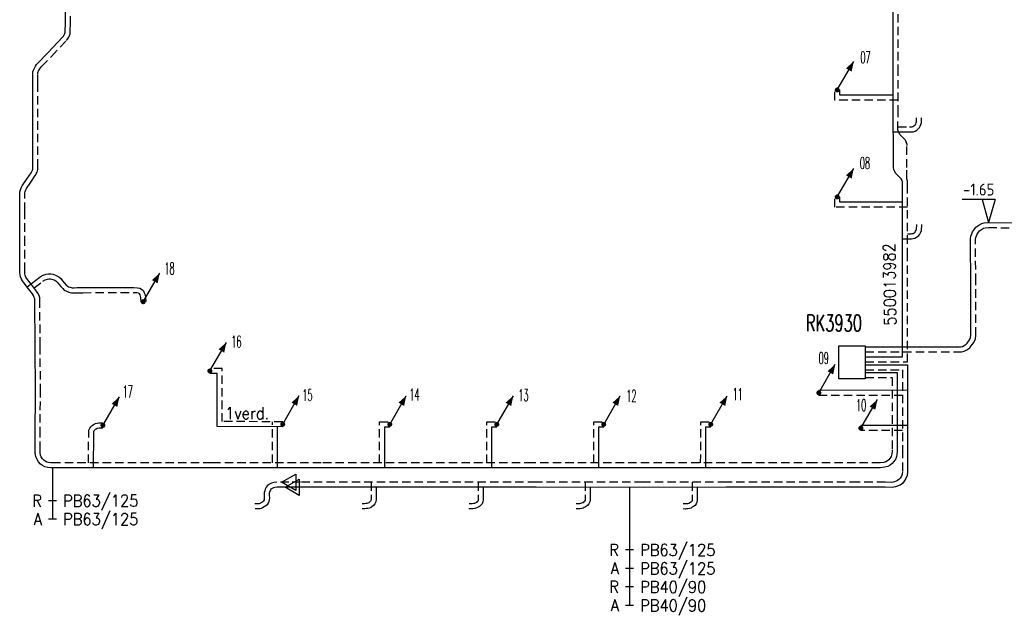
# Model space of a CAD drawing. Header units: millimetres. Extents: x 0 to 118212815, y 0 to 488348790.
# Tile 79 of 143: x 117503293 to 117577819, y 484833453 to 484878475. Entities that reach past the tile are written whole.
import ezdxf
from ezdxf.enums import TextEntityAlignment as Align

# ---------------------------------------------------------------- set-up
doc = ezdxf.new("R2010")
doc.units = ezdxf.units.MM
doc.header["$LTSCALE"] = 200
doc.linetypes.add('HIDDEN2', pattern=[4.7625, 3.175, -1.5875])
for name, color, linetype in [('WW-C-KAST', 7, 'Continuous'), ('WW-C-stijgstrang', 7, 'Continuous'), ('WW-C-VERLOOP', 7, 'Continuous'), ('WW-I-diam', 7, 'Continuous'), ('WW-I-info', 7, 'Continuous'), ('WW-I-NAP', 7, 'Continuous'), ('WW-L-aanvoer', 3, 'Continuous'), ('WW-L-retour', 3, 'HIDDEN2')]:
    doc.layers.add(name, color=color, linetype=linetype)
doc.styles.add('DIN17', font='ROMANS.SHX', dxfattribs={"width": 0.9})
doc.styles.add('ISOCP', font='ISOCP.SHX')

# ---------------------------------------------------------------- blocks, each defined once
blk = doc.blocks.new('LR-styg')
at = {"color": 0, "lineweight": -3}
blk.add_line((0, 0), (2.5, 4.33), dxfattribs=at)
at = {"color": 0, "lineweight": -3, "const_width": 0.375}
blk.add_lwpolyline([(-0.19, 0, 1), (0.19, 0, 1)], format="xyb", close=True, dxfattribs=at)
at = {"color": 0, "lineweight": -3}
blk.add_solid([(2.5, 4.33), (1.32, 3.28), (2.18, 2.78)], dxfattribs=at)
at = {"color": 7, "linetype": 'ByBlock', "lineweight": -2, "style": 'DIN17', "width": 0.5}
blk.add_attdef('*1', text='', height=1.8, dxfattribs=at).set_placement((0, -2.5), align=Align.MIDDLE)
blk = doc.blocks.new('LR-VERL')
at = {"color": 0, "linetype": 'ByBlock', "lineweight": -2}
blk.add_lwpolyline([(1.08, 0), (-1.08, -1.25), (-1.08, 1.25)], close=True, dxfattribs=at)
blk = doc.blocks.new('LR-DIAO4')
at = {"color": 0, "lineweight": -3}
blk.add_line((0, 0), (0, -5), dxfattribs=at)
at = {"color": 0, "linetype": 'Continuous', "lineweight": -3}
for p, q in [((0, -5), (0, -7.8)), ((0, -7.8), (0, -10.6)), ((0, -10.6), (0, -13.4))]:
    blk.add_line(p, q, dxfattribs=at)
at = {"color": 0, "lineweight": -3}
for points in [[(0.61, -5), (0, -5), (-0.61, -5)], [(0.61, -7.8), (0, -7.8), (-0.61, -7.8)], [(0.61, -10.6), (0, -10.6), (-0.61, -10.6)], [(0.61, -13.4), (0, -13.4), (-0.61, -13.4)]]:
    blk.add_lwpolyline(points, dxfattribs=at)
at = {"color": 1, "lineweight": -3, "style": 'DIN17', "width": 0.9}
for tag, p in [('*1', (-1.61, -5)), ('*2', (-1.61, -7.78)), ('*3', (-1.61, -10.58)), ('*4', (-1.61, -13.38))]:
    blk.add_attdef(tag, text='', height=1.8, dxfattribs=at).set_placement(p, align=Align.MIDDLE_RIGHT)
for tag, p in [('*11', (1.61, -5)), ('*12', (1.61, -7.8)), ('*13', (1.61, -10.6)), ('*14', (1.61, -13.4))]:
    blk.add_attdef(tag, text='', height=1.8, dxfattribs=at).set_placement(p, align=Align.MIDDLE_LEFT)
blk = doc.blocks.new('LR-DIAO2')
at = {"color": 0, "lineweight": -3}
blk.add_line((0, 0), (0, -5), dxfattribs=at)
at = {"color": 0, "linetype": 'Continuous', "lineweight": -3}
blk.add_line((0, -5), (0, -7.8), dxfattribs=at)
at = {"color": 0, "lineweight": -3}
for points in [[(0.61, -5), (0, -5), (-0.61, -5)], [(0.61, -7.8), (0, -7.8), (-0.61, -7.8)]]:
    blk.add_lwpolyline(points, dxfattribs=at)
at = {"color": 1, "lineweight": -3, "style": 'DIN17', "width": 0.9}
for tag, p in [('*1', (-1.61, -5)), ('*2', (-1.61, -7.78))]:
    blk.add_attdef(tag, text='', height=1.8, dxfattribs=at).set_placement(p, align=Align.MIDDLE_RIGHT)
for tag, p in [('*11', (1.61, -5)), ('*12', (1.61, -7.8))]:
    blk.add_attdef(tag, text='', height=1.8, dxfattribs=at).set_placement(p, align=Align.MIDDLE_LEFT)
blk = doc.blocks.new('nap2')
at = {"color": 0, "linetype": 'Continuous', "lineweight": -3}
for p, q in [((1, 3.5), (-4, 3.5)), ((-1, 3.5), (0, 0)), ((1, 3.5), (0, 0))]:
    blk.add_line(p, q, dxfattribs=at)
at = {"color": 0, "linetype": 'Continuous', "lineweight": -3, "style": 'ISOCP'}
for tag, p in [('*1', (-1.5, 5)), ('*2', (-4, 1.5))]:
    blk.add_attdef(tag, text='', height=1.8, dxfattribs=at).set_placement(p, align=Align.MIDDLE)
blk = doc.blocks.new('LR-kast')
at = {"color": 0, "linetype": 'ByBlock', "lineweight": -3}
blk.add_lwpolyline([(-2.5, 2), (2.5, 2), (2.5, -2), (-2.5, -2)], close=True, dxfattribs=at)
at = {"color": 7, "linetype": 'ByBlock', "lineweight": -3, "style": 'DIN17', "width": 0.7}
for tag, p in [('*1', (0, 5)), ('*2', (0, -5))]:
    blk.add_attdef(tag, text='', height=2.5, dxfattribs=at).set_placement(p, align=Align.MIDDLE)
at = {"color": 0, "linetype": 'ByBlock', "lineweight": -2, "style": 'DIN17', "width": 0.3, "flags": 1}
for tag, p in [('OCODE', (5, 1.25)), ('NCODE', (10, 1.25)), ('BC', (15, 1.25)), ('RK', (20, 1.25)), ('ST', (5, -1.25)), ('VCODE', (10, -1.25)), ('NIVO', (15, -1.25)), ('IMM', (20, -1.25))]:
    blk.add_attdef(tag, text='', height=1.8, dxfattribs=at).set_placement(p, align=Align.MIDDLE)
blk = doc.blocks.new('LR-hyp')
at = {"color": 7, "linetype": 'ByBlock', "lineweight": -3, "style": 'DIN17', "width": 0.9}
blk.add_attdef('*1', text='', height=1.8, dxfattribs=at).set_placement((0, 0), align=Align.MIDDLE)
at = {"color": 7, "linetype": 'ByBlock', "lineweight": -2, "style": 'DIN17', "width": 0.9, "flags": 1}
blk.add_attdef('*2', text='', height=1.8, dxfattribs=at).set_placement((0, -5), align=Align.MIDDLE)

msp = doc.modelspace()

# ---------------------------------------------------------------- linework, layer by layer
at = {"layer": 'WW-I-diam'}
msp.add_line((117549455, 484843067), (117549454, 484840824), dxfattribs=at)
at = {"layer": 'WW-L-aanvoer'}
for p, q in [((117506748, 484878116), (117506744, 484884149)), ((117569394, 484874441), (117569394, 484880563)), ((117506738, 484877694), (117506748, 484878116)), ((117505427, 484875961), (117506540, 484877139)), ((117506540, 484877139), (117506598, 484877216)), ((117506598, 484877216), (117506666, 484877326)), ((117506666, 484877326), (117506708, 484877422)), ((117506708, 484877422), (117506732, 484877495)), ((117506732, 484877495), (117506742, 484877561)), ((117506742, 484877561), (117506738, 484877694)), ((117504668, 484875184), (117505427, 484875961)), ((117504382, 484874756), (117504428, 484874850)), ((117504428, 484874850), (117504488, 484874951)), ((117504488, 484874951), (117504569, 484875070)), ((117504569, 484875070), (117504668, 484875184)), ((117504294, 484874340), (117504300, 484874536)), ((117504294, 484873637), (117504294, 484874340)), ((117504300, 484874536), (117504335, 484874643)), ((117504335, 484874643), (117504382, 484874756)), ((117569394, 484871361), (117569394, 484874441)), ((117504288, 484867278), (117504294, 484873637)), ((117565365, 484872749), (117565365, 484873154)), ((117569394, 484872749), (117565365, 484872749)), ((117569417, 484869930), (117569394, 484871361)), ((117571393, 484870303), (117571462, 484870418)), ((117571462, 484870418), (117571502, 484870549)), ((117571502, 484870549), (117571539, 484870671)), ((117571539, 484870671), (117571546, 484870871)), ((117571546, 484870871), (117571546, 484871047)), ((117569416, 484869977), (117570641, 484869973)), ((117569421, 484869765), (117569417, 484869930)), ((117569421, 484869577), (117569421, 484869765)), ((117570641, 484869973), (117570920, 484869975)), ((117570920, 484869975), (117571067, 484870039)), ((117571067, 484870039), (117571200, 484870115)), ((117571200, 484870115), (117571304, 484870205)), ((117571304, 484870205), (117571393, 484870303)), ((117569422, 484867308), (117569421, 484869577)), ((117503816, 484866381), (117504152, 484866884)), ((117504152, 484866884), (117504202, 484866972)), ((117504202, 484866972), (117504234, 484867035)), ((117504234, 484867035), (117504259, 484867082)), ((117504259, 484867082), (117504282, 484867147)), ((117504282, 484867183), (117504288, 484867278)), ((117504282, 484867147), (117504282, 484867183)), ((117569448, 484867119), (117569422, 484867308)), ((117569608, 484866827), (117569448, 484867119)), ((117570002, 484866427), (117569608, 484866827)), ((117503404, 484865738), (117503491, 484865897)), ((117503491, 484865897), (117503816, 484866381)), ((117570087, 484866288), (117570002, 484866427)), ((117570107, 484866206), (117570087, 484866288)), ((117570116, 484866030), (117570107, 484866206)), ((117570115, 484865632), (117570116, 484866030)), ((117503293, 484863995), (117503297, 484865267)), ((117503297, 484865267), (117503309, 484865430)), ((117503309, 484865430), (117503349, 484865581)), ((117503349, 484865581), (117503404, 484865738)), ((117570115, 484860562), (117570115, 484865632)), ((117565364, 484864650), (117565364, 484865054)), ((117570115, 484864650), (117565364, 484864650)), ((117503293, 484861469), (117503293, 484863995)), ((117571570, 484862819), (117571571, 484862965)), ((117571348, 484862141), (117571421, 484862243)), ((117571421, 484862243), (117571506, 484862385)), ((117571506, 484862385), (117571542, 484862517)), ((117571542, 484862517), (117571561, 484862645)), ((117571561, 484862645), (117571570, 484862819)), ((117503298, 484859457), (117503293, 484861469)), ((117570115, 484861891), (117570798, 484861891)), ((117570798, 484861891), (117570915, 484861901)), ((117570915, 484861901), (117571044, 484861937)), ((117571044, 484861937), (117571178, 484861999)), ((117571178, 484861999), (117571250, 484862052)), ((117571250, 484862052), (117571348, 484862141)), ((117570110, 484852951), (117570115, 484860562)), ((117503294, 484859317), (117503298, 484859457)), ((117503317, 484859162), (117503294, 484859317)), ((117503348, 484859012), (117503317, 484859162)), ((117505071, 484859134), (117505298, 484859209)), ((117505298, 484859209), (117505467, 484859242)), ((117505467, 484859242), (117505653, 484859234)), ((117505653, 484859234), (117505838, 484859207)), ((117505838, 484859207), (117506063, 484859113)), ((117503425, 484858820), (117503348, 484859012)), ((117503504, 484858690), (117503425, 484858820)), ((117503866, 484858226), (117503504, 484858690)), ((117503852, 484858243), (117504839, 484858999)), ((117504839, 484858999), (117505071, 484859134)), ((117506063, 484859113), (117506250, 484859002)), ((117506250, 484859002), (117506405, 484858871)), ((117506405, 484858871), (117506544, 484858698)), ((117506544, 484858698), (117506695, 484858514)), ((117506695, 484858514), (117506814, 484858381)), ((117504261, 484857708), (117503866, 484858226)), ((117504343, 484857584), (117504261, 484857708)), ((117506814, 484858381), (117506888, 484858316)), ((117506888, 484858316), (117506994, 484858256)), ((117506994, 484858256), (117507105, 484858216)), ((117507105, 484858216), (117507259, 484858184)), ((117507259, 484858184), (117507413, 484858184)), ((117507413, 484858184), (117507652, 484858186)), ((117507652, 484858186), (117508073, 484858186)), ((117508073, 484858186), (117511942, 484858195)), ((117511942, 484858195), (117512212, 484858185)), ((117512212, 484858185), (117512386, 484858142)), ((117512386, 484858142), (117512525, 484858075)), ((117512525, 484858075), (117512654, 484857943)), ((117512654, 484857943), (117512721, 484857804)), ((117512721, 484857804), (117512799, 484857639)), ((117504401, 484857452), (117504343, 484857584)), ((117504432, 484857349), (117504401, 484857452)), ((117504433, 484857273), (117504432, 484857349)), ((117504437, 484857136), (117504433, 484857273)), ((117504462, 484853797), (117504437, 484857136)), ((117512799, 484857639), (117512808, 484857463)), ((117512808, 484857463), (117512830, 484857133)), ((117504485, 484850280), (117504462, 484853797)), ((117567312, 484852951), (117570110, 484852951)), ((117567307, 484851757), (117569701, 484851759)), ((117567312, 484852352), (117570496, 484852353)), ((117569701, 484851759), (117569701, 484845904)), ((117570496, 484852353), (117570496, 484845904)), ((117518243, 484851691), (117517687, 484851688)), ((117518245, 484847665), (117518243, 484851691)), ((117504455, 484847014), (117504485, 484850280)), ((117570496, 484850412), (117563779, 484850411)), ((117508897, 484847223), (117508905, 484847295)), ((117508905, 484847295), (117508936, 484847359)), ((117508936, 484847359), (117508968, 484847409)), ((117508968, 484847409), (117509021, 484847460)), ((117509021, 484847460), (117509083, 484847509)), ((117509083, 484847509), (117509151, 484847540)), ((117509151, 484847540), (117509218, 484847555)), ((117509218, 484847555), (117509315, 484847563)), ((117509315, 484847563), (117509594, 484847569)), ((117523200, 484847655), (117518245, 484847665)), ((117522815, 484844550), (117522815, 484847656)), ((117530919, 484844549), (117530919, 484847647)), ((117530919, 484847647), (117531301, 484847647)), ((117539020, 484844549), (117539020, 484847646)), ((117539020, 484847646), (117539407, 484847646)), ((117547119, 484844548), (117547119, 484847647)), ((117547119, 484847647), (117547498, 484847647)), ((117555216, 484844546), (117555218, 484847648)), ((117555218, 484847648), (117555603, 484847648)), ((117570496, 484847742), (117566964, 484847738)), ((117504465, 484845897), (117504455, 484847014)), ((117508890, 484844551), (117508894, 484847111)), ((117508894, 484847111), (117508897, 484847223)), ((117504459, 484845653), (117504465, 484845897)), ((117569701, 484845771), (117569690, 484845550)), ((117569701, 484845904), (117569701, 484845771)), ((117570496, 484845904), (117570498, 484844240)), ((117504511, 484845409), (117504459, 484845653)), ((117504578, 484845215), (117504511, 484845409)), ((117504717, 484844994), (117504578, 484845215)), ((117569459, 484845030), (117569340, 484844869)), ((117569597, 484845224), (117569459, 484845030)), ((117569657, 484845412), (117569597, 484845224)), ((117569690, 484845550), (117569657, 484845412)), ((117504862, 484844834), (117504717, 484844994)), ((117505026, 484844721), (117504862, 484844834)), ((117505206, 484844620), (117505026, 484844721)), ((117505417, 484844565), (117505206, 484844620)), ((117505638, 484844549), (117505417, 484844565)), ((117505907, 484844549), (117505638, 484844549)), ((117506157, 484844547), (117505907, 484844549)), ((117509240, 484844551), (117506157, 484844547)), ((117517825, 484844551), (117509240, 484844551)), ((117526114, 484844549), (117517825, 484844551)), ((117542122, 484844550), (117526114, 484844549)), ((117558561, 484844545), (117542122, 484844550)), ((117563468, 484844546), (117558561, 484844545)), ((117567500, 484844551), (117563468, 484844546)), ((117568447, 484844551), (117567500, 484844551)), ((117568784, 484844585), (117568447, 484844551)), ((117568997, 484844651), (117568784, 484844585)), ((117569173, 484844743), (117568997, 484844651)), ((117569340, 484844869), (117569173, 484844743)), ((117570245, 484843531), (117570103, 484843370)), ((117570373, 484843733), (117570245, 484843531)), ((117570473, 484843964), (117570373, 484843733)), ((117570498, 484844240), (117570473, 484843964)), ((117522229, 484842783), (117522204, 484842703)), ((117522267, 484842865), (117522229, 484842783)), ((117522314, 484842923), (117522267, 484842865)), ((117522393, 484842975), (117522314, 484842923)), ((117522500, 484843033), (117522393, 484842975)), ((117522596, 484843062), (117522500, 484843033)), ((117522756, 484843071), (117522596, 484843062)), ((117523915, 484843070), (117522756, 484843071)), ((117524546, 484843069), (117523915, 484843070)), ((117542391, 484843069), (117524546, 484843069)), ((117530285, 484843069), (117530280, 484842161)), ((117538380, 484843069), (117538377, 484842315)), ((117550473, 484843067), (117542391, 484843069)), ((117546482, 484843068), (117546482, 484842238)), ((117556761, 484843071), (117550473, 484843067)), ((117554582, 484843069), (117554582, 484842229)), ((117566733, 484843071), (117556761, 484843071)), ((117568808, 484843070), (117566733, 484843071)), ((117569338, 484843064), (117568808, 484843070)), ((117569595, 484843113), (117569338, 484843064)), ((117569773, 484843176), (117569595, 484843113)), ((117569928, 484843243), (117569773, 484843176)), ((117570103, 484843370), (117569928, 484843243)), ((117522186, 484842123), (117522150, 484841991)), ((117522204, 484842703), (117522183, 484842619)), ((117522183, 484842619), (117522185, 484842482)), ((117522185, 484842482), (117522190, 484842261)), ((117522190, 484842261), (117522186, 484842123)), ((117530280, 484842161), (117530250, 484841963)), ((117538379, 484842122), (117538350, 484841970)), ((117538377, 484842315), (117538379, 484842122)), ((117546471, 484842099), (117546447, 484841970)), ((117546482, 484842238), (117546471, 484842099)), ((117554577, 484842072), (117554547, 484841956)), ((117554582, 484842229), (117554577, 484842072)), ((117521360, 484841440), (117521113, 484841434)), ((117521471, 484841452), (117521360, 484841440)), ((117521573, 484841473), (117521471, 484841452)), ((117521681, 484841517), (117521573, 484841473)), ((117521803, 484841587), (117521681, 484841517)), ((117521923, 484841657), (117521803, 484841587)), ((117522014, 484841750), (117521923, 484841657)), ((117522091, 484841861), (117522014, 484841750)), ((117522150, 484841991), (117522091, 484841861)), ((117529423, 484841444), (117529209, 484841442)), ((117529548, 484841456), (117529423, 484841444)), ((117529650, 484841473), (117529548, 484841456)), ((117529762, 484841501), (117529650, 484841473)), ((117529921, 484841570), (117529762, 484841501)), ((117530068, 484841689), (117529921, 484841570)), ((117530178, 484841817), (117530068, 484841689)), ((117530250, 484841963), (117530178, 484841817)), ((117537378, 484841433), (117537291, 484841439)), ((117537503, 484841439), (117537378, 484841433)), ((117537598, 484841448), (117537503, 484841439)), ((117537731, 484841467), (117537598, 484841448)), ((117537819, 484841485), (117537731, 484841467)), ((117537933, 484841529), (117537819, 484841485)), ((117538089, 484841622), (117537933, 484841529)), ((117538192, 484841720), (117538089, 484841622)), ((117538288, 484841819), (117538192, 484841720)), ((117538350, 484841970), (117538288, 484841819)), ((117545621, 484841439), (117545406, 484841440)), ((117545717, 484841445), (117545621, 484841439)), ((117545830, 484841469), (117545717, 484841445)), ((117545931, 484841498), (117545830, 484841469)), ((117546026, 484841530), (117545931, 484841498)), ((117546129, 484841579), (117546026, 484841530)), ((117546271, 484841686), (117546129, 484841579)), ((117546380, 484841830), (117546271, 484841686)), ((117546447, 484841970), (117546380, 484841830)), ((117553688, 484841426), (117553503, 484841430)), ((117553772, 484841436), (117553688, 484841426)), ((117553875, 484841443), (117553772, 484841436)), ((117553998, 484841464), (117553875, 484841443)), ((117554106, 484841499), (117553998, 484841464)), ((117554191, 484841554), (117554106, 484841499)), ((117554296, 484841616), (117554191, 484841554)), ((117554411, 484841701), (117554296, 484841616)), ((117554495, 484841827), (117554411, 484841701)), ((117554547, 484841956), (117554495, 484841827))]:
    msp.add_line(p, q, dxfattribs=at)
at = {"layer": 'WW-L-aanvoer', "lineweight": -3}
for p, q in [((117575668, 484862754), (117575886, 484862915)), ((117575886, 484862915), (117576112, 484863038)), ((117576112, 484863038), (117576302, 484863088)), ((117576302, 484863088), (117576596, 484863111)), ((117576596, 484863111), (117578413, 484863104)), ((117575283, 484862086), (117575357, 484862268)), ((117575357, 484862268), (117575423, 484862415)), ((117575423, 484862415), (117575560, 484862611)), ((117575560, 484862611), (117575668, 484862754)), ((117575256, 484861877), (117575283, 484862086)), ((117575256, 484861567), (117575256, 484861877)), ((117575284, 484858616), (117575256, 484861567)), ((117575284, 484854594), (117575284, 484858616)), ((117574941, 484853907), (117574999, 484853991)), ((117574999, 484853991), (117575174, 484854233)), ((117575174, 484854233), (117575261, 484854415)), ((117575261, 484854415), (117575284, 484854594)), ((117567312, 484853711), (117574148, 484853711)), ((117574148, 484853711), (117574529, 484853711)), ((117574529, 484853711), (117574663, 484853741)), ((117574663, 484853741), (117574792, 484853802)), ((117574792, 484853802), (117574941, 484853907))]:
    msp.add_line(p, q, dxfattribs=at)
at = {"layer": 'WW-L-retour'}
for p, q in [((117507128, 484878112), (117507124, 484884149)), ((117569774, 484874441), (117569774, 484880563)), ((117507118, 484877695), (117507128, 484878112)), ((117506911, 484877001), (117507003, 484877148)), ((117507003, 484877148), (117507064, 484877286)), ((117507064, 484877286), (117507104, 484877409)), ((117507104, 484877409), (117507122, 484877539)), ((117507122, 484877539), (117507118, 484877695)), ((117505701, 484875698), (117506830, 484876893)), ((117506830, 484876893), (117506911, 484877001)), ((117504948, 484874927), (117505701, 484875698)), ((117504808, 484874745), (117504871, 484874839)), ((117504871, 484874839), (117504948, 484874927)), ((117504674, 484874334), (117504678, 484874469)), ((117504674, 484873636), (117504674, 484874334)), ((117504678, 484874469), (117504692, 484874511)), ((117504692, 484874511), (117504729, 484874601)), ((117504729, 484874601), (117504762, 484874669)), ((117504762, 484874669), (117504808, 484874745)), ((117569774, 484871364), (117569774, 484874441)), ((117504668, 484867290), (117504674, 484873636)), ((117564985, 484872369), (117564985, 484873154)), ((117569774, 484872369), (117564985, 484872369)), ((117569768, 484870140), (117569774, 484871364)), ((117569769, 484870356), (117570640, 484870353)), ((117570640, 484870353), (117570839, 484870354)), ((117570839, 484870354), (117570896, 484870379)), ((117570896, 484870379), (117570980, 484870427)), ((117570980, 484870427), (117571039, 484870478)), ((117571039, 484870478), (117571086, 484870530)), ((117571086, 484870530), (117571112, 484870574)), ((117571112, 484870574), (117571139, 484870660)), ((117571139, 484870660), (117571161, 484870733)), ((117571161, 484870733), (117571166, 484870877)), ((117571166, 484870877), (117571166, 484871046)), ((117569824, 484869924), (117569768, 484870140)), ((117569926, 484869764), (117569824, 484869924)), ((117570246, 484869443), (117569926, 484869764)), ((117570313, 484869366), (117570246, 484869443)), ((117570313, 484869366), (117570401, 484869210)), ((117570442, 484869067), (117570401, 484869210)), ((117570442, 484869067), (117570452, 484868947)), ((117570453, 484867289), (117570452, 484868947)), ((117504132, 484866170), (117504476, 484866685)), ((117504476, 484866685), (117504536, 484866791)), ((117504536, 484866791), (117504571, 484866858)), ((117504571, 484866858), (117504609, 484866929)), ((117504609, 484866929), (117504640, 484867019)), ((117504640, 484867019), (117504666, 484867125)), ((117504666, 484867125), (117504668, 484867290)), ((117570442, 484866436), (117570453, 484867289)), ((117503816, 484865699), (117504132, 484866170)), ((117570485, 484866261), (117570442, 484866436)), ((117570496, 484866039), (117570485, 484866261)), ((117570495, 484865631), (117570496, 484866039)), ((117503673, 484863995), (117503677, 484865252)), ((117503677, 484865252), (117503686, 484865367)), ((117503686, 484865367), (117503713, 484865470)), ((117503713, 484865470), (117503752, 484865583)), ((117503752, 484865583), (117503816, 484865699)), ((117570495, 484860562), (117570495, 484865631)), ((117564984, 484864270), (117564984, 484865054)), ((117503673, 484861469), (117503673, 484863995)), ((117570495, 484864270), (117564984, 484864270)), ((117571190, 484862829), (117571191, 484862967)), ((117570495, 484862271), (117570781, 484862271)), ((117570781, 484862271), (117570846, 484862276)), ((117570846, 484862276), (117570912, 484862295)), ((117570912, 484862295), (117570984, 484862328)), ((117570984, 484862328), (117571010, 484862347)), ((117571010, 484862347), (117571062, 484862395)), ((117571062, 484862395), (117571103, 484862452)), ((117571103, 484862452), (117571153, 484862536)), ((117571153, 484862536), (117571170, 484862596)), ((117571170, 484862596), (117571183, 484862682)), ((117571183, 484862682), (117571190, 484862829)), ((117503678, 484859452), (117503673, 484861469)), ((117570490, 484852571), (117570495, 484860562)), ((117503675, 484859338), (117503678, 484859452)), ((117503691, 484859229), (117503675, 484859338)), ((117503713, 484859122), (117503691, 484859229)), ((117503766, 484858990), (117503713, 484859122)), ((117503817, 484858905), (117503766, 484858990)), ((117504167, 484858458), (117503817, 484858905)), ((117504571, 484857928), (117504167, 484858458)), ((117504385, 484858172), (117505051, 484858683)), ((117505051, 484858683), (117505228, 484858786)), ((117505228, 484858786), (117505394, 484858840)), ((117505394, 484858840), (117505496, 484858860)), ((117505496, 484858860), (117505617, 484858855)), ((117505617, 484858855), (117505735, 484858838)), ((117505735, 484858838), (117505892, 484858772)), ((117505892, 484858772), (117506030, 484858691)), ((117506030, 484858691), (117506131, 484858605)), ((117506131, 484858605), (117506249, 484858458)), ((117506249, 484858458), (117506406, 484858267)), ((117504678, 484857766), (117504571, 484857928)), ((117504758, 484857583), (117504678, 484857766)), ((117506406, 484858267), (117506546, 484858110)), ((117506546, 484858110), (117506667, 484858005)), ((117506667, 484858005), (117506834, 484857910)), ((117506834, 484857910), (117507001, 484857849)), ((117507001, 484857849), (117507220, 484857804)), ((117507220, 484857804), (117507414, 484857804)), ((117507414, 484857804), (117507653, 484857806)), ((117507653, 484857806), (117508074, 484857806)), ((117508074, 484857806), (117511935, 484857815)), ((117511935, 484857815), (117512159, 484857807)), ((117512159, 484857807), (117512256, 484857783)), ((117512256, 484857783), (117512301, 484857761)), ((117512301, 484857761), (117512339, 484857722)), ((117512339, 484857722), (117512378, 484857641)), ((117504810, 484857409), (117504758, 484857583)), ((117504813, 484857283), (117504810, 484857409)), ((117504817, 484857143), (117504813, 484857283)), ((117504842, 484853799), (117504817, 484857143)), ((117512378, 484857641), (117512423, 484857545)), ((117512423, 484857545), (117512428, 484857441)), ((117512428, 484857441), (117512450, 484857108)), ((117504866, 484850280), (117504842, 484853799)), ((117567312, 484852571), (117570490, 484852571)), ((117518623, 484852074), (117517684, 484852068)), ((117518625, 484848045), (117518623, 484852074)), ((117567312, 484851972), (117570116, 484851973)), ((117570116, 484851973), (117570116, 484845903)), ((117567308, 484851377), (117569321, 484851379)), ((117569321, 484851379), (117569321, 484845903)), ((117504835, 484847014), (117504866, 484850280)), ((117570116, 484850032), (117563779, 484850031)), ((117523201, 484848035), (117518625, 484848045)), ((117522435, 484844930), (117522435, 484848037)), ((117530539, 484848027), (117531301, 484848027)), ((117530539, 484844929), (117530539, 484848027)), ((117538640, 484848026), (117539407, 484848026)), ((117538640, 484844929), (117538640, 484848026)), ((117546739, 484848027), (117547498, 484848027)), ((117546739, 484844928), (117546739, 484848027)), ((117554836, 484844926), (117554839, 484848028)), ((117554839, 484848028), (117555603, 484848028)), ((117508514, 484847118), (117508518, 484847250)), ((117508518, 484847250), (117508535, 484847401)), ((117508535, 484847401), (117508602, 484847543)), ((117508602, 484847543), (117508671, 484847652)), ((117508671, 484847652), (117508771, 484847747)), ((117508771, 484847747), (117508884, 484847837)), ((117508884, 484847837), (117509030, 484847901)), ((117509030, 484847901), (117509159, 484847932)), ((117509159, 484847932), (117509295, 484847942)), ((117509295, 484847942), (117509585, 484847949)), ((117570116, 484847361), (117566964, 484847358)), ((117504845, 484845894), (117504835, 484847014)), ((117508511, 484844930), (117508514, 484847118)), ((117504840, 484845688), (117504845, 484845894)), ((117569321, 484845781), (117569312, 484845604)), ((117569321, 484845903), (117569321, 484845781)), ((117570116, 484845903), (117570118, 484844257)), ((117504878, 484845511), (117504840, 484845688)), ((117504923, 484845380), (117504878, 484845511)), ((117505020, 484845225), (117504923, 484845380)), ((117505114, 484845122), (117505020, 484845225)), ((117505227, 484845044), (117505114, 484845122)), ((117505349, 484844975), (117505227, 484845044)), ((117568852, 484845004), (117568708, 484844960)), ((117568969, 484845066), (117568852, 484845004)), ((117569068, 484845140), (117568969, 484845066)), ((117569152, 484845253), (117569068, 484845140)), ((117569253, 484845396), (117569152, 484845253)), ((117569291, 484845514), (117569253, 484845396)), ((117569312, 484845604), (117569291, 484845514)), ((117505479, 484844942), (117505349, 484844975)), ((117505652, 484844929), (117505479, 484844942)), ((117505908, 484844929), (117505652, 484844929)), ((117506158, 484844927), (117505908, 484844929)), ((117509240, 484844931), (117506158, 484844927)), ((117517825, 484844931), (117509240, 484844931)), ((117526114, 484844929), (117517825, 484844931)), ((117542122, 484844930), (117526114, 484844929)), ((117558561, 484844925), (117542122, 484844930)), ((117563468, 484844926), (117558561, 484844925)), ((117567500, 484844931), (117563468, 484844926)), ((117568428, 484844931), (117567500, 484844931)), ((117568708, 484844960), (117568428, 484844931)), ((117570118, 484844257), (117570100, 484844059)), ((117569635, 484843530), (117569495, 484843481)), ((117569739, 484843575), (117569635, 484843530)), ((117569846, 484843653), (117569739, 484843575)), ((117569941, 484843760), (117569846, 484843653)), ((117570037, 484843911), (117569941, 484843760)), ((117570100, 484844059), (117570037, 484843911)), ((117521839, 484842806), (117521802, 484842665)), ((117521873, 484842919), (117521839, 484842806)), ((117521942, 484843068), (117521873, 484842919)), ((117522056, 484843208), (117521942, 484843068)), ((117522197, 484843300), (117522056, 484843208)), ((117522353, 484843386), (117522197, 484843300)), ((117522530, 484843438), (117522353, 484843386)), ((117522745, 484843451), (117522530, 484843438)), ((117523660, 484843450), (117522745, 484843451)), ((117524546, 484843449), (117523660, 484843450)), ((117542391, 484843449), (117524546, 484843449)), ((117529907, 484843449), (117529901, 484842192)), ((117538002, 484843449), (117537997, 484842314)), ((117550473, 484843447), (117542391, 484843449)), ((117546102, 484843448), (117546102, 484842253)), ((117556761, 484843451), (117550473, 484843447)), ((117554202, 484843449), (117554202, 484842235)), ((117566733, 484843451), (117556761, 484843451)), ((117568810, 484843450), (117566733, 484843451)), ((117569304, 484843445), (117568810, 484843450)), ((117569495, 484843481), (117569304, 484843445)), ((117521759, 484842049), (117521720, 484841993)), ((117521791, 484842120), (117521759, 484842049)), ((117521807, 484842179), (117521791, 484842120)), ((117521802, 484842665), (117521805, 484842475)), ((117521805, 484842475), (117521809, 484842262)), ((117521809, 484842262), (117521807, 484842179)), ((117529858, 484842028), (117529802, 484841963)), ((117529883, 484842079), (117529858, 484842028)), ((117529901, 484842192), (117529883, 484842079)), ((117537964, 484842031), (117537924, 484841989)), ((117537984, 484842080), (117537964, 484842031)), ((117537999, 484842156), (117537984, 484842080)), ((117537997, 484842314), (117537999, 484842156)), ((117546054, 484842028), (117546001, 484841958)), ((117546083, 484842089), (117546054, 484842028)), ((117546094, 484842148), (117546083, 484842089)), ((117546102, 484842253), (117546094, 484842148)), ((117554185, 484842074), (117554157, 484842005)), ((117554198, 484842126), (117554185, 484842074)), ((117554202, 484842235), (117554198, 484842126)), ((117521335, 484841820), (117521102, 484841814)), ((117521412, 484841828), (117521335, 484841820)), ((117521462, 484841839), (117521412, 484841828)), ((117521514, 484841859), (117521462, 484841839)), ((117521613, 484841916), (117521514, 484841859)), ((117521687, 484841959), (117521613, 484841916)), ((117521720, 484841993), (117521687, 484841959)), ((117529403, 484841824), (117529205, 484841822)), ((117529498, 484841833), (117529403, 484841824)), ((117529572, 484841846), (117529498, 484841833)), ((117529639, 484841862), (117529572, 484841846)), ((117529722, 484841898), (117529639, 484841862)), ((117529802, 484841963), (117529722, 484841898)), ((117537383, 484841814), (117537316, 484841818)), ((117537477, 484841818), (117537383, 484841814)), ((117537553, 484841825), (117537477, 484841818)), ((117537664, 484841841), (117537553, 484841825)), ((117537710, 484841851), (117537664, 484841841)), ((117537767, 484841873), (117537710, 484841851)), ((117537859, 484841927), (117537767, 484841873)), ((117537924, 484841989), (117537859, 484841927)), ((117545609, 484841819), (117545408, 484841820)), ((117545665, 484841823), (117545609, 484841819)), ((117545738, 484841838), (117545665, 484841823)), ((117545817, 484841861), (117545738, 484841838)), ((117545883, 484841883), (117545817, 484841861)), ((117545931, 484841906), (117545883, 484841883)), ((117546001, 484841958), (117545931, 484841906)), ((117553671, 484841807), (117553511, 484841810)), ((117553738, 484841814), (117553671, 484841807)), ((117553830, 484841821), (117553738, 484841814)), ((117553906, 484841833), (117553830, 484841821)), ((117553942, 484841845), (117553906, 484841833)), ((117553992, 484841877), (117553942, 484841845)), ((117554085, 484841932), (117553992, 484841877)), ((117554132, 484841967), (117554085, 484841932)), ((117554157, 484842005), (117554132, 484841967))]:
    msp.add_line(p, q, dxfattribs=at)
at = {"layer": 'WW-L-retour', "lineweight": -3}
for p, q in [((117575706, 484862118), (117575755, 484862227)), ((117575755, 484862227), (117575867, 484862388)), ((117575867, 484862388), (117575938, 484862481)), ((117575938, 484862481), (117576090, 484862594)), ((117576090, 484862594), (117576253, 484862682)), ((117576253, 484862682), (117576366, 484862712)), ((117576366, 484862712), (117576610, 484862731)), ((117576610, 484862731), (117578412, 484862724)), ((117575636, 484861853), (117575653, 484861988)), ((117575636, 484861569), (117575636, 484861853)), ((117575664, 484858617), (117575636, 484861569)), ((117575653, 484861988), (117575706, 484862118)), ((117575664, 484854569), (117575664, 484858617)), ((117575310, 484853771), (117575502, 484854038)), ((117575502, 484854038), (117575630, 484854305)), ((117575630, 484854305), (117575664, 484854569)), ((117567312, 484853331), (117574148, 484853331)), ((117574148, 484853331), (117574571, 484853331)), ((117574571, 484853331), (117574787, 484853379)), ((117574787, 484853379), (117574984, 484853472)), ((117574984, 484853472), (117575215, 484853635)), ((117575215, 484853635), (117575310, 484853771))]:
    msp.add_line(p, q, dxfattribs=at)

# ---------------------------------------------------------------- block references
at = {"layer": 'WW-C-KAST', "linetype": 'Continuous'}
ref = msp.add_blockref('LR-kast', (117566299, 484852537), dxfattribs=dict(at, xscale=500, yscale=500, zscale=500, rotation=90))
ref.add_attrib('*1', 'RK3930', dxfattribs={"layer": '0', "color": 7, "linetype": 'ByBlock', "lineweight": -3, "height": 1250, "style": 'DIN17', "width": 0.65}).set_placement((117564926, 484855508), align=Align.MIDDLE)
at = {"layer": 'WW-C-stijgstrang', "linetype": 'Continuous'}
ref = msp.add_blockref('LR-styg', (117565175, 484873154), dxfattribs=dict(at, xscale=500, yscale=500, zscale=500))
ref.add_attrib('*1', '07', dxfattribs={"layer": '0', "color": 1, "linetype": 'ByBlock', "lineweight": -2, "height": 900, "style": 'DIN17', "width": 0.5}).set_placement((117567310, 484875624), align=Align.MIDDLE)
ref = msp.add_blockref('LR-styg', (117565174, 484865054), dxfattribs=dict(at, xscale=500, yscale=500, zscale=500))
ref.add_attrib('*1', '08', dxfattribs={"layer": '0', "color": 1, "linetype": 'ByBlock', "lineweight": -2, "height": 900, "style": 'DIN17', "width": 0.5}).set_placement((117567270, 484867625), align=Align.MIDDLE)
ref = msp.add_blockref('LR-styg', (117512640, 484857120), dxfattribs=dict(at, xscale=500.0000000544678, yscale=499.9999999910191, zscale=500))
ref.add_attrib('*1', '18', dxfattribs={"layer": '0', "color": 1, "linetype": 'ByBlock', "lineweight": -2, "height": 900, "style": 'DIN17', "width": 0.5}).set_placement((117514637, 484859639), align=Align.MIDDLE)
ref = msp.add_blockref('LR-styg', (117517685, 484851878), dxfattribs=dict(at, xscale=500.0000000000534, yscale=500.0000000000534, zscale=500.0000000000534))
ref.add_attrib('*1', '16', dxfattribs={"layer": '0', "color": 1, "linetype": 'ByBlock', "lineweight": -2, "height": 900, "style": 'DIN17', "width": 0.5}).set_placement((117519691, 484854097), align=Align.MIDDLE)
ref = msp.add_blockref('LR-styg', (117563779, 484850221), dxfattribs=dict(at, xscale=499.9999999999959, yscale=499.9999999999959, zscale=499.9999999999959))
ref.add_attrib('*1', '09', dxfattribs={"layer": '0', "color": 1, "linetype": 'ByBlock', "lineweight": -2, "height": 900, "style": 'DIN17', "width": 0.5}).set_placement((117564151, 484852856), align=Align.MIDDLE)
ref = msp.add_blockref('LR-styg', (117509590, 484847759), dxfattribs=dict(at, xscale=500.0000000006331, yscale=500.0000000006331, zscale=500.0000000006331))
ref.add_attrib('*1', '17', dxfattribs={"layer": '0', "color": 1, "linetype": 'ByBlock', "lineweight": -2, "height": 900, "style": 'DIN17', "width": 0.5}).set_placement((117511480, 484850318), align=Align.MIDDLE)
ref = msp.add_blockref('LR-styg', (117523201, 484847845), dxfattribs=dict(at, xscale=500.0000000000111, yscale=500.0000000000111, zscale=500.0000000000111))
ref.add_attrib('*1', '15', dxfattribs={"layer": '0', "color": 1, "linetype": 'ByBlock', "lineweight": -2, "height": 900, "style": 'DIN17', "width": 0.5}).set_placement((117525072, 484850057), align=Align.MIDDLE)
ref = msp.add_blockref('LR-styg', (117531301, 484847837), dxfattribs=dict(at, xscale=500, yscale=500, zscale=500))
ref.add_attrib('*1', '14', dxfattribs={"layer": '0', "color": 1, "linetype": 'ByBlock', "lineweight": -2, "height": 900, "style": 'DIN17', "width": 0.5}).set_placement((117533180, 484850088), align=Align.MIDDLE)
ref = msp.add_blockref('LR-styg', (117539407, 484847836), dxfattribs=dict(at, xscale=500, yscale=500, zscale=500))
ref.add_attrib('*1', '13', dxfattribs={"layer": '0', "color": 1, "linetype": 'ByBlock', "lineweight": -2, "height": 900, "style": 'DIN17', "width": 0.5}).set_placement((117541422, 484850045), align=Align.MIDDLE)
ref = msp.add_blockref('LR-styg', (117547498, 484847837), dxfattribs=dict(at, xscale=500, yscale=500, zscale=500))
ref.add_attrib('*1', '12', dxfattribs={"layer": '0', "color": 1, "linetype": 'ByBlock', "lineweight": -2, "height": 900, "style": 'DIN17', "width": 0.5}).set_placement((117549595, 484850002), align=Align.MIDDLE)
ref = msp.add_blockref('LR-styg', (117555603, 484847838), dxfattribs=dict(at, xscale=499.9999999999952, yscale=499.9999999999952, zscale=499.9999999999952))
ref.add_attrib('*1', '11', dxfattribs={"layer": '0', "color": 1, "linetype": 'ByBlock', "lineweight": -2, "height": 900, "style": 'DIN17', "width": 0.5}).set_placement((117557640, 484850120), align=Align.MIDDLE)
ref = msp.add_blockref('LR-styg', (117566964, 484847548), dxfattribs=dict(at, xscale=500.0000000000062, yscale=500.0000000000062, zscale=500.0000000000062))
ref.add_attrib('*1', '10', dxfattribs={"layer": '0', "color": 1, "linetype": 'ByBlock', "lineweight": -2, "height": 900, "style": 'DIN17', "width": 0.5}).set_placement((117566988, 484849281), align=Align.MIDDLE)
at = {"layer": 'WW-C-VERLOOP', "linetype": 'Continuous', "xscale": 499.9999999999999, "yscale": 499.9999999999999, "zscale": 499.9999999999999, "rotation": 179.9571}
for p in [(117523660, 484843450), (117523915, 484843070)]:
    msp.add_blockref('LR-VERL', p, dxfattribs=at)
at = {"layer": 'WW-I-diam', "linetype": 'Continuous'}
for name, p, xscale, yscale, zscale, rotation, values in [('LR-DIAO2', (117505772, 484844549), 500, 500, 500, 0.07706925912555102, {'*1': 'R', '*11': 'PB63/125', '*2': 'A', '*12': 'PB63/125'}), ('LR-DIAO4', (117549454, 484840824), 500.0000000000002, 500.0000000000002, 500.0000000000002, 359.9834334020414, {'*1': 'R', '*11': 'PB63/125', '*2': 'A', '*12': 'PB63/125', '*3': 'R', '*13': 'PB40/90', '*4': 'A', '*14': 'PB40/90'})]:
    msp.add_blockref(name, p, dxfattribs=dict(at, xscale=xscale, yscale=yscale, zscale=zscale, rotation=rotation)).add_auto_attribs(values)
at = {"layer": 'WW-I-info', "linetype": 'Continuous', "xscale": 499.9999999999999, "yscale": 499.9999999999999, "zscale": 499.9999999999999, "rotation": 90.7078265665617}
msp.add_blockref('LR-hyp', (117569143, 484858430), dxfattribs=at).add_auto_attribs({'*1': '550013982'})
at = {"layer": 'WW-I-NAP', "linetype": 'Continuous', "lineweight": -3}
ref = msp.add_blockref('nap2', (117576624, 484863111), dxfattribs=dict(at, xscale=500, yscale=500, zscale=500, rotation=359.7577334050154))
ref.add_attrib('*1', '-1.65', dxfattribs={"layer": '0', "color": 1, "linetype": 'Continuous', "lineweight": -3, "height": 900, "rotation": 359.75773, "style": 'ISOCP'}).set_placement((117575884, 484865614), align=Align.MIDDLE)

# ---------------------------------------------------------------- texts
at = {"layer": 'WW-I-info', "style": 'DIN17', "width": 0.9}
msp.add_text('1verd.', height=900, rotation=359.79904, dxfattribs=at).set_placement((117518840, 484848240))

doc.saveas('drawing.dxf')
